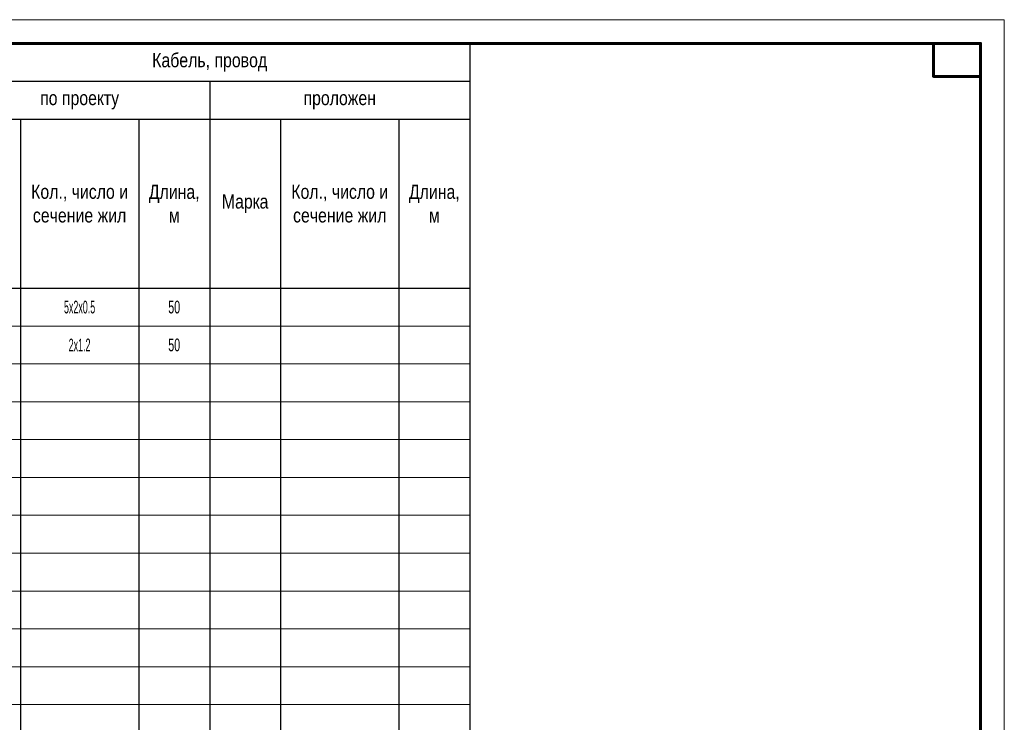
# Model space of a CAD drawing. Header units: millimetres. Extents: x 523431 to 527346, y -48565 to -47721.
# Tile 202 of 221: x 526702 to 526911, y -48416 to -48268. Entities that reach past the tile are written whole.
import ezdxf
from ezdxf.enums import TextEntityAlignment as Align

# ---------------------------------------------------------------- set-up
doc = ezdxf.new("R2010")
doc.units = ezdxf.units.MM
for name, color, linetype, lineweight in [('ВК-линия контур', 132, 'Continuous', 15), ('ВК-линия толстая', 30, 'Continuous', 60), ('ВК-Текст', 1, 'Continuous', 30)]:
    doc.layers.add(name, color=color, linetype=linetype, lineweight=lineweight)
doc.styles.get("Standard").update_dxf_attribs({"font": 'arial.ttf'})

# ---------------------------------------------------------------- blocks, each defined once
blk = doc.blocks.new('*U31')
at = {"layer": 'ВК-линия контур', "color": 0}
for p, q in [((-420, 297), (0, 297)), ((0, 297), (0, 0))]:
    blk.add_line(p, q, dxfattribs=at)
at = {"layer": 'ВК-линия толстая', "color": 0}
for points in [[(-400, 5), (-400, 292), (-5, 292), (-5, 5)], [(-5, 292), (-15, 292), (-15, 285), (-5, 285)]]:
    blk.add_lwpolyline(points, close=True, dxfattribs=at)
at = {"layer": 'ВК-Текст', "color": 0}
blk.add_attdef('ЛИСТ_АЛ', text='', height=2.5, dxfattribs=at).set_placement((-10, 288.5), align=Align.MIDDLE_CENTER)
at = {"layer": 'ВК-Текст', "color": 0, "ltscale": 0.5}
blk.add_attdef('ВЕРХНИЙ_ШИФР', text='', height=0.000005, rotation=180, dxfattribs=at).set_placement((-400, 278), align=Align.MIDDLE_CENTER)
at = {"layer": 'ВК-Текст', "color": 0, "flags": 12}
blk.add_attdef('ФОРМАТ_ЛИСТА', (-42, 1.56), '', height=2.5, dxfattribs=at)
blk = doc.blocks.new('A$C40681285')
at = {"linetype": 'Continuous', "ltscale": 200}
for p, q in [((0, 227.75), (287, 227.75)), ((287, 227.75), (287, 0)), ((20, 219.75), (287, 219.75)), ((232, 219.75), (232, 0)), ((177, 211.75), (287, 211.75)), ((192, 211.75), (192, 0)), ((217, 211.75), (217, 0)), ((247, 211.75), (247, 0)), ((272, 211.75), (272, 0)), ((0, 176), (287, 176))]:
    blk.add_line(p, q, dxfattribs=at)
at = {"color": 0, "lineweight": 20}
for p, q in [((0, 168), (287, 168)), ((0, 160), (287, 160)), ((0, 152), (287, 152)), ((0, 144), (287, 144)), ((0, 136), (287, 136)), ((0, 128), (287, 128)), ((0, 120), (287, 120)), ((0, 112), (287, 112)), ((0, 104), (287, 104)), ((0, 96), (287, 96)), ((0, 88), (287, 88))]:
    blk.add_line(p, q, dxfattribs=at)
at = {"ltscale": 100, "char_height": 3, "attachment_point": 5}
for s, insert, width in [('{\\W0.8;Кабель, провод}', (232, 223.75), 110), ('{\\W0.8;по проекту}', (204.5, 215.75), 55), ('{\\W0.8;проложен}', (259.5, 215.75), 55), ('{\\W0.8;Кол., число и сечение жил}', (204.5, 193.88), 25), ('{\\W0.8;Длина,\\Pм}', (224.5, 193.88), 15), ('{\\W0.8;Кол., число и сечение жил}', (259.5, 193.88), 25), ('{\\W0.8;Длина,\\Pм}', (279.5, 193.88), 15), ('{\\W0.8;Марка}', (239.5, 193.88), 15)]:
    blk.add_mtext(s, dxfattribs=dict(at, insert=insert, width=width))

msp = doc.modelspace()

# ---------------------------------------------------------------- block references
for name, p in [('*U31', (526910.58, -48564.75)), ('A$C40681285', (526510.58, -48500.5))]:
    msp.add_blockref(name, p)

# ---------------------------------------------------------------- texts
at = {"color": 0, "linetype": 'Continuous', "char_height": 2.7, "attachment_point": 5}
for s, insert, width in [('{\\W0.5;\\C256;5х2х0.5}', (526715.08, -48328.5), 25), ('{\\W0.6;50}', (526735.08, -48328.5), 15), ('{\\W0.5;\\C256;2х1.2}', (526715.08, -48336.5), 25), ('{\\W0.6;50}', (526735.08, -48336.5), 15)]:
    msp.add_mtext(s, dxfattribs=dict(at, insert=insert, width=width))

doc.saveas('drawing.dxf')
